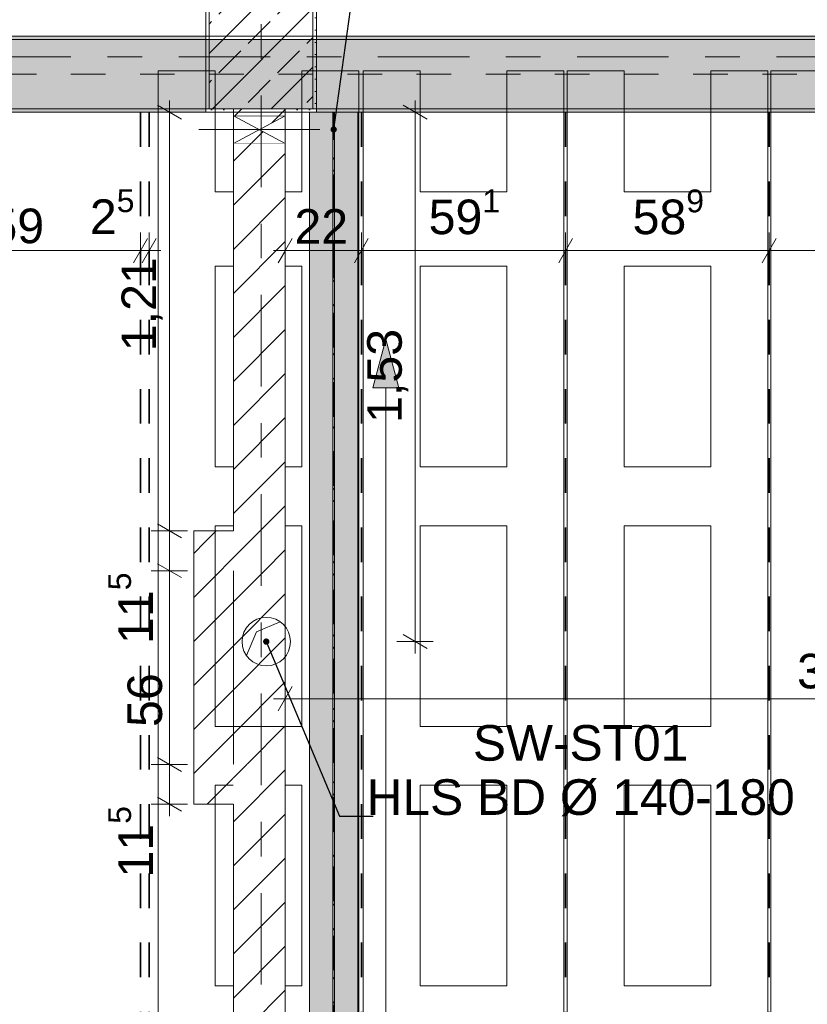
# Model space of a CAD drawing. Header units: metres. Extents: x -3.6 to 84.5, y -11 to 16.8.
# Tile 149 of 225: x 39.4 to 41.7, y 2.6 to 5.5. Entities that reach past the tile are written whole.
import ezdxf

# ---------------------------------------------------------------- set-up
doc = ezdxf.new("R2010")
doc.units = ezdxf.units.M
doc.header["$MEASUREMENT"] = 0
for name, pattern in [('Achse', [0.2, 0.1, -0.05, 0, -0.05]), ('Strichlinie doppelt', [0.546806, 0.264583, -0.105833, 0.070556, -0.105833]), ('Wipeout_Contour', [1, 0, -1])]:
    doc.linetypes.add(name, pattern=pattern)
for name, color, linetype in [('155 - Bemaßung_ Beschriftung.Ausbau - Deckenelemente', 7, 'Continuous'), ('305 - Elemente.Linie_ Schraffur - Deckenspiegel', 7, 'Continuous'), ('451 - Universal.Achsen Raster', 7, 'Continuous'), ('605 - Struktur.Wand Innen', 7, 'Continuous'), ('607 - Struktur.Stütze', 7, 'Continuous'), ('608 - Struktur.Träger', 7, 'Continuous'), ('612 - Struktur.Stahlbau', 7, 'Continuous'), ('Abbruch_155 - Bemaßung_ Beschriftung.Ausbau - Deckenelemente', 7, 'Continuous'), ('Abbruch_605 - Struktur.Wand Innen', 7, 'Continuous'), ('Neubau_155 - Bemaßung_ Beschriftung.Ausbau - Deckenelemente', 7, 'Continuous'), ('Neubau_401 - Zone.Raum_ Raumbegrenzung_ Whg.', 7, 'Continuous'), ('Neubau_605 - Struktur.Wand Innen', 7, 'Continuous'), ('Neubau_612 - Struktur.Stahlbau', 7, 'Continuous')]:
    doc.layers.add(name, color=color, linetype=linetype)
doc.styles.add('ERSTELLTER_STIL_2', font='txt')
doc.linetypes.add('Abbruch 1', pattern='A,0,[1,2022.0244.A_L5A-PL04.08_iB_Deckenelemente 1.OG1.Shx,S=0.001984,R=0,X=0,Y=0],-0.25,0', length=0.25)
doc.dimstyles.new('ERSTELLTER_STIL__1', dxfattribs={"dimtxt": 0.1, "dimasz": 0.0532, "dimexe": 0.18, "dimexo": 0.0625, "dimgap": 0, "dimtad": 1, "dimtih": 1, "dimtoh": 1, "dimzin": 0, "dimdsep": 46, "dimtxsty": 'ERSTELLTER_STIL_2', "dimblk": 'ARROWHEAD_2', "dimblk1": 'ARROWHEAD_2', "dimblk2": 'ARROWHEAD_2', "dimcen": 0.09, "dimse1": 1, "dimse2": 1, "dimclrd": 7, "dimclre": 7, "dimclrt": 7, "dimazin": 0, "dimtfac": 1, "dimtdec": 4, "dimtmove": 0, "dimatfit": 3, "dimfxl": 1, "dimtolj": 1, "dimtzin": 0, "dimarcsym": 0})
doc.dimstyles.new('ERSTELLTER_STIL__2', dxfattribs={"dimtxt": 0.1, "dimasz": 0.0532, "dimexe": 0.18, "dimexo": 0.0625, "dimgap": 0, "dimtad": 1, "dimtih": 1, "dimtoh": 1, "dimzin": 0, "dimdsep": 46, "dimtxsty": 'ERSTELLTER_STIL_2', "dimblk": 'ARROWHEAD_2', "dimblk1": 'ARROWHEAD_2', "dimblk2": 'ARROWHEAD_2', "dimcen": 0.09, "dimse1": 1, "dimse2": 1, "dimclrd": 7, "dimclre": 7, "dimclrt": 7, "dimazin": 0, "dimtfac": 1, "dimtdec": 4, "dimtmove": 2, "dimatfit": 3, "dimfxl": 1, "dimtolj": 1, "dimtzin": 0, "dimarcsym": 0})
doc.dimstyles.new('ERSTELLTER_STIL__4', dxfattribs={"dimtxt": 0.1, "dimasz": 0.0532, "dimexe": 0.18, "dimexo": 0.0625, "dimgap": 0, "dimtad": 1, "dimzin": 0, "dimdsep": 46, "dimtxsty": 'ERSTELLTER_STIL_2', "dimblk": 'ARROWHEAD_2', "dimblk1": 'ARROWHEAD_2', "dimblk2": 'ARROWHEAD_2', "dimcen": 0.09, "dimse1": 1, "dimse2": 1, "dimclrd": 256, "dimclre": 256, "dimclrt": 256, "dimazin": 0, "dimtfac": 1, "dimtdec": 4, "dimtmove": 0, "dimatfit": 3, "dimfxl": 1, "dimtolj": 1, "dimtzin": 0, "dimarcsym": 0})
doc.dimstyles.new('ERSTELLTER_STIL__5', dxfattribs={"dimtxt": 0.1, "dimasz": 0.0532, "dimexe": 0.18, "dimexo": 0.0625, "dimgap": 0, "dimtad": 1, "dimtih": 1, "dimtoh": 1, "dimzin": 0, "dimdsep": 46, "dimtxsty": 'ERSTELLTER_STIL_2', "dimblk": 'ARROWHEAD_2', "dimblk1": 'ARROWHEAD_2', "dimblk2": 'ARROWHEAD_2', "dimcen": 0.09, "dimse1": 1, "dimse2": 1, "dimclrd": 256, "dimclre": 256, "dimclrt": 256, "dimazin": 0, "dimtfac": 1, "dimtdec": 4, "dimtmove": 2, "dimatfit": 3, "dimfxl": 1, "dimtolj": 1, "dimtzin": 0, "dimarcsym": 0})
doc.dimstyles.new('ERSTELLTER_STIL__6', dxfattribs={"dimtxt": 0.1, "dimasz": 0.0532, "dimexe": 0.18, "dimexo": 0.0625, "dimgap": 0, "dimtad": 1, "dimzin": 0, "dimdsep": 46, "dimtxsty": 'ERSTELLTER_STIL_2', "dimblk": 'ARROWHEAD_2', "dimblk1": 'ARROWHEAD_2', "dimblk2": 'ARROWHEAD_2', "dimcen": 0.09, "dimse1": 1, "dimse2": 1, "dimclrd": 256, "dimclre": 256, "dimclrt": 256, "dimazin": 0, "dimtfac": 1, "dimtdec": 4, "dimtmove": 2, "dimatfit": 3, "dimfxl": 1, "dimtolj": 1, "dimtzin": 0, "dimarcsym": 0})
doc.dimstyles.new('ERSTELLTER_STIL__7', dxfattribs={"dimtxt": 0.18, "dimasz": 0.03648, "dimexe": 0.18, "dimexo": 0.0625, "dimgap": 0, "dimtad": 0, "dimtih": 1, "dimtoh": 1, "dimdec": 4, "dimzin": 0, "dimdsep": 46, "dimcen": 0.09, "dimadec": 0, "dimazin": 0, "dimtfac": 1, "dimtdec": 4, "dimtmove": 0, "dimatfit": 3, "dimldrblk": 'ARROWHEAD_11', "dimfxl": 1, "dimtolj": 1, "dimtzin": 0, "dimarcsym": 0})
pattern_1 = [(45, (0, 0), (-0.08485281, 0.08485281), []), (45, (-0.04243, 0.04243), (-0.08485281, 0.08485281), [0.09, -0.03])]
pattern_2 = [(45, (0, 0), (-0.01767767, 0.01767767), [0, -0.025])]
pattern_3 = [(45, (0, 0), (-0.0636396, 0.0636396), [])]

# ---------------------------------------------------------------- blocks, each defined once
blk = doc.blocks.new('*D285')
at = {"layer": '155 - Bemaßung_ Beschriftung.Ausbau - Deckenelemente', "color": 7, "linetype": 'Continuous', "lineweight": 5}
for p, q in [((39.191, 4.7375), (39.191, 4.8425)), ((39.781, 4.7375), (39.781, 4.8425)), ((39.2112, 4.825), (39.1708, 4.755)), ((39.7608, 4.755), (39.8012, 4.825)), ((39.191, 4.79), (39.781, 4.79))]:
    blk.add_line(p, q, dxfattribs=at)
at = {"layer": '155 - Bemaßung_ Beschriftung.Ausbau - Deckenelemente', "color": 7, "lineweight": 5, "char_height": 0.1, "attachment_point": 7, "style": 'ERSTELLTER_STIL_2'}
for s, insert in [('\\A1;{\\pql;\\fArial|b0|i0|c0|p38;2\\fArial|b0|i0|c0|p38;\\A1{\\H.66x;\\S5^  ;}}', (39.6348, 4.8089)), ('\\A1;{\\pql;\\fArial|b0|i0|c0|p38;59}', (39.3471, 4.81))]:
    blk.add_mtext(s, dxfattribs=dict(at, insert=insert))
blk = doc.blocks.new('ARROWHEAD_2')
at = {"color": 0, "linetype": 'Continuous', "lineweight": 0}
for p, q in [((-0.378, -0.655), (0.378, 0.655)), ((0, 0), (-1, 0))]:
    blk.add_line(p, q, dxfattribs=at)
blk = doc.blocks.new('*D286')
at = {"layer": '155 - Bemaßung_ Beschriftung.Ausbau - Deckenelemente', "color": 7, "linetype": 'Continuous', "lineweight": 5}
for p, q in [((39.781, 4.7375), (39.781, 4.8425)), ((39.806, 4.7375), (39.806, 4.8425)), ((39.7608, 4.755), (39.8012, 4.825)), ((39.8262, 4.825), (39.7858, 4.755)), ((39.781, 4.79), (39.806, 4.79)), ((39.806, 4.79), (39.8402, 4.79))]:
    blk.add_line(p, q, dxfattribs=at)
blk = doc.blocks.new('*D324')
at = {"layer": '155 - Bemaßung_ Beschriftung.Ausbau - Deckenelemente', "color": 160, "linetype": 'Continuous', "lineweight": 5, "true_color": 0x3232ff}
for p, q in [((40.2202, 3.53), (40.1798, 3.46)), ((40.2, 3.4425), (40.2, 3.5475)), ((43.7652, 3.53), (43.7248, 3.46)), ((43.745, 3.4425), (43.745, 3.5475)), ((40.1658, 3.495), (40.2, 3.495)), ((40.2, 3.495), (43.745, 3.495))]:
    blk.add_line(p, q, dxfattribs=at)
at = {"layer": '155 - Bemaßung_ Beschriftung.Ausbau - Deckenelemente', "color": 160, "lineweight": 5, "true_color": 0x3232ff, "insert": (41.6805, 3.4956), "char_height": 0.1, "attachment_point": 7, "style": 'ERSTELLTER_STIL_2'}
blk.add_mtext('\\A1;{\\pql;\\fArial|b0|i0|c0|p38;3,54\\fArial|b0|i0|c0|p38;\\A1{\\H.66x;\\S5^  ;}}', dxfattribs=at)
blk = doc.blocks.new('*D328')
at = {"layer": '155 - Bemaßung_ Beschriftung.Ausbau - Deckenelemente', "color": 160, "linetype": 'Continuous', "lineweight": 5, "true_color": 0x3232ff}
for p, q in [((43.5942, 5.1698), (43.5242, 5.2102)), ((43.5592, 5.19), (43.5592, 5.2242)), ((43.6117, 5.19), (43.5067, 5.19)), ((43.5592, 3.89), (43.5592, 5.19)), ((43.5242, 3.9102), (43.5942, 3.8698)), ((43.6117, 3.89), (43.5067, 3.89))]:
    blk.add_line(p, q, dxfattribs=at)
at = {"layer": '155 - Bemaßung_ Beschriftung.Ausbau - Deckenelemente', "color": 160, "lineweight": 5, "true_color": 0x3232ff, "insert": (43.5392, 4.407), "char_height": 0.1, "attachment_point": 7, "rotation": 90, "style": 'ERSTELLTER_STIL_2'}
blk.add_mtext('\\A1;{\\pql;\\fArial|b0|i0|c0|p38;1,30}', dxfattribs=at)
blk = doc.blocks.new('*D329')
at = {"layer": '155 - Bemaßung_ Beschriftung.Ausbau - Deckenelemente', "color": 160, "linetype": 'Continuous', "lineweight": 5, "true_color": 0x3232ff}
for p, q in [((45.148, 5.1698), (45.078, 5.2102)), ((45.113, 5.19), (45.113, 5.2242)), ((45.1655, 5.19), (45.0605, 5.19)), ((45.113, 3.8075), (45.113, 5.19)), ((45.078, 3.8277), (45.148, 3.7873)), ((45.1655, 3.8075), (45.0605, 3.8075)), ((45.113, 3.7733), (45.113, 3.8075))]:
    blk.add_line(p, q, dxfattribs=at)
at = {"layer": '155 - Bemaßung_ Beschriftung.Ausbau - Deckenelemente', "color": 160, "lineweight": 5, "true_color": 0x3232ff, "insert": (45.1124, 4.3156), "char_height": 0.1, "attachment_point": 7, "rotation": 90, "style": 'ERSTELLTER_STIL_2'}
blk.add_mtext('\\A1;{\\pql;\\fArial|b0|i0|c0|p38;1,38\\fArial|b0|i0|c0|p38;\\A1{\\H.66x;\\S25^  ;}}', dxfattribs=at)
blk = doc.blocks.new('*D330')
at = {"layer": '155 - Bemaßung_ Beschriftung.Ausbau - Deckenelemente', "color": 160, "linetype": 'Continuous', "lineweight": 5, "true_color": 0x3232ff}
for p, q in [((40.2202, 0.97), (40.1798, 0.9)), ((40.2, 0.8825), (40.2, 0.9875)), ((43.7248, 0.9), (43.7652, 0.97)), ((43.745, 0.8825), (43.745, 0.9875)), ((40.1658, 0.935), (40.2, 0.935)), ((40.2, 0.935), (43.745, 0.935)), ((43.745, 0.935), (43.7792, 0.935))]:
    blk.add_line(p, q, dxfattribs=at)
at = {"layer": '155 - Bemaßung_ Beschriftung.Ausbau - Deckenelemente', "color": 160, "lineweight": 5, "true_color": 0x3232ff, "insert": (41.6805, 0.9356), "char_height": 0.1, "attachment_point": 7, "style": 'ERSTELLTER_STIL_2'}
blk.add_mtext('\\A1;{\\pql;\\fArial|b0|i0|c0|p38;3,54\\fArial|b0|i0|c0|p38;\\A1{\\H.66x;\\S5^  ;}}', dxfattribs=at)
blk = doc.blocks.new('*D337')
at = {"layer": '155 - Bemaßung_ Beschriftung.Ausbau - Deckenelemente', "color": 160, "linetype": 'Continuous', "lineweight": 5, "true_color": 0x3232ff}
for p, q in [((39.9175, 3.305), (39.8125, 3.305)), ((39.83, 3.3252), (39.9, 3.2848)), ((39.865, 3.19), (39.865, 3.305)), ((39.9175, 3.19), (39.8125, 3.19)), ((39.83, 3.2102), (39.9, 3.1698)), ((39.865, 3.1558), (39.865, 3.19))]:
    blk.add_line(p, q, dxfattribs=at)
at = {"layer": '155 - Bemaßung_ Beschriftung.Ausbau - Deckenelemente', "color": 160, "lineweight": 5, "true_color": 0x3232ff, "insert": (39.8461, 2.978), "char_height": 0.1, "attachment_point": 7, "rotation": 90, "style": 'ERSTELLTER_STIL_2'}
blk.add_mtext('\\A1;{\\pql;\\fArial|b0|i0|c0|p38;11\\fArial|b0|i0|c0|p38;\\A1{\\H.66x;\\S5^  ;}}', dxfattribs=at)
blk = doc.blocks.new('*D338')
at = {"layer": '155 - Bemaßung_ Beschriftung.Ausbau - Deckenelemente', "color": 160, "linetype": 'Continuous', "lineweight": 5, "true_color": 0x3232ff}
for p, q in [((39.83, 3.8852), (39.9, 3.8448)), ((39.9175, 3.865), (39.8125, 3.865)), ((39.865, 3.305), (39.865, 3.865)), ((39.9175, 3.305), (39.8125, 3.305)), ((39.83, 3.3252), (39.9, 3.2848))]:
    blk.add_line(p, q, dxfattribs=at)
at = {"layer": '155 - Bemaßung_ Beschriftung.Ausbau - Deckenelemente', "color": 160, "lineweight": 5, "true_color": 0x3232ff, "char_height": 0.1, "attachment_point": 7, "rotation": 90, "style": 'ERSTELLTER_STIL_2'}
for s, insert in [('\\A1;{\\pql;\\fArial|b0|i0|c0|p38;11\\fArial|b0|i0|c0|p38;\\A1{\\H.66x;\\S5^  ;}}', (39.8461, 3.653)), ('\\A1;{\\pql;\\fArial|b0|i0|c0|p38;56}', (39.845, 3.4132))]:
    blk.add_mtext(s, dxfattribs=dict(at, insert=insert))
blk = doc.blocks.new('*D339')
at = {"layer": '155 - Bemaßung_ Beschriftung.Ausbau - Deckenelemente', "color": 160, "linetype": 'Continuous', "lineweight": 5, "true_color": 0x3232ff}
for p, q in [((39.83, 4.0002), (39.9, 3.9598)), ((39.9175, 3.98), (39.8125, 3.98)), ((39.865, 3.865), (39.865, 3.98)), ((39.83, 3.8852), (39.9, 3.8448)), ((39.9175, 3.865), (39.8125, 3.865))]:
    blk.add_line(p, q, dxfattribs=at)
blk = doc.blocks.new('*D340')
at = {"layer": '155 - Bemaßung_ Beschriftung.Ausbau - Deckenelemente', "color": 160, "linetype": 'Continuous', "lineweight": 5, "true_color": 0x3232ff}
for p, q in [((39.9, 5.1698), (39.83, 5.2102)), ((39.865, 5.19), (39.865, 5.2242)), ((39.9175, 5.19), (39.8125, 5.19)), ((39.865, 3.98), (39.865, 5.19)), ((39.83, 4.0002), (39.9, 3.9598)), ((39.9175, 3.98), (39.8125, 3.98))]:
    blk.add_line(p, q, dxfattribs=at)
at = {"layer": '155 - Bemaßung_ Beschriftung.Ausbau - Deckenelemente', "color": 160, "lineweight": 5, "true_color": 0x3232ff, "insert": (39.845, 4.4992), "char_height": 0.1, "attachment_point": 7, "rotation": 90, "style": 'ERSTELLTER_STIL_2'}
blk.add_mtext('\\A1;{\\pql;\\fArial|b0|i0|c0|p38;1,21}', dxfattribs=at)
blk = doc.blocks.new('ARROWHEAD_11')
at = {"color": 0, "linetype": 'Continuous', "lineweight": 0}
blk.add_line((0, 0), (-1, 0), dxfattribs=at)
at = {"color": 0, "linetype": 'Continuous', "lineweight": 0, "const_width": 0.25, "flags": 128}
blk.add_lwpolyline([(-0.125, 0, 1), (0.125, 0, 1)], format="xyb", close=True, dxfattribs=at)
blk = doc.blocks.new('*D351')
at = {"layer": '155 - Bemaßung_ Beschriftung.Ausbau - Deckenelemente', "color": 7, "linetype": 'Continuous', "lineweight": 5}
for p, q in [((40.2, 4.7375), (40.2, 4.8425)), ((40.42, 4.7375), (40.42, 4.8425)), ((40.2202, 4.825), (40.1798, 4.755)), ((40.4402, 4.825), (40.3998, 4.755)), ((40.1658, 4.79), (40.2, 4.79)), ((40.2, 4.79), (40.42, 4.79))]:
    blk.add_line(p, q, dxfattribs=at)
at = {"layer": '155 - Bemaßung_ Beschriftung.Ausbau - Deckenelemente', "color": 7, "lineweight": 5, "insert": (40.2264, 4.81), "char_height": 0.1, "attachment_point": 7, "style": 'ERSTELLTER_STIL_2'}
blk.add_mtext('\\A1;{\\pql;\\fArial|b0|i0|c0|p38;22}', dxfattribs=at)
blk = doc.blocks.new('*D352')
at = {"layer": '155 - Bemaßung_ Beschriftung.Ausbau - Deckenelemente', "color": 7, "linetype": 'Continuous', "lineweight": 5}
for p, q in [((40.42, 4.7375), (40.42, 4.8425)), ((41.011, 4.7375), (41.011, 4.8425)), ((40.4402, 4.825), (40.3998, 4.755)), ((41.0312, 4.825), (40.9908, 4.755)), ((40.42, 4.79), (41.011, 4.79))]:
    blk.add_line(p, q, dxfattribs=at)
at = {"layer": '155 - Bemaßung_ Beschriftung.Ausbau - Deckenelemente', "color": 7, "lineweight": 5, "insert": (40.6146, 4.8083), "char_height": 0.1, "attachment_point": 7, "style": 'ERSTELLTER_STIL_2'}
blk.add_mtext('\\A1;{\\pql;\\fArial|b0|i0|c0|p38;59\\fArial|b0|i0|c0|p38;\\A1{\\H.66x;\\S1^  ;}}', dxfattribs=at)
blk = doc.blocks.new('*D353')
at = {"layer": '155 - Bemaßung_ Beschriftung.Ausbau - Deckenelemente', "color": 7, "linetype": 'Continuous', "lineweight": 5}
for p, q in [((41.011, 4.7375), (41.011, 4.8425)), ((41.6, 4.7375), (41.6, 4.8425)), ((41.0312, 4.825), (40.9908, 4.755)), ((41.6202, 4.825), (41.5798, 4.755)), ((41.011, 4.79), (41.6, 4.79))]:
    blk.add_line(p, q, dxfattribs=at)
at = {"layer": '155 - Bemaßung_ Beschriftung.Ausbau - Deckenelemente', "color": 7, "lineweight": 5, "insert": (41.2046, 4.8083), "char_height": 0.1, "attachment_point": 7, "style": 'ERSTELLTER_STIL_2'}
blk.add_mtext('\\A1;{\\pql;\\fArial|b0|i0|c0|p38;58\\fArial|b0|i0|c0|p38;\\A1{\\H.66x;\\S9^  ;}}', dxfattribs=at)
blk = doc.blocks.new('*D354')
at = {"layer": '155 - Bemaßung_ Beschriftung.Ausbau - Deckenelemente', "color": 7, "linetype": 'Continuous', "lineweight": 5}
for p, q in [((41.6, 4.7375), (41.6, 4.8425)), ((42.189, 4.7375), (42.189, 4.8425)), ((41.6202, 4.825), (41.5798, 4.755)), ((42.2092, 4.825), (42.1688, 4.755)), ((41.6, 4.79), (42.189, 4.79))]:
    blk.add_line(p, q, dxfattribs=at)
at = {"layer": '155 - Bemaßung_ Beschriftung.Ausbau - Deckenelemente', "color": 7, "lineweight": 5, "insert": (41.7936, 4.8083), "char_height": 0.1, "attachment_point": 7, "style": 'ERSTELLTER_STIL_2'}
blk.add_mtext('\\A1;{\\pql;\\fArial|b0|i0|c0|p38;58\\fArial|b0|i0|c0|p38;\\A1{\\H.66x;\\S9^  ;}}', dxfattribs=at)
blk = doc.blocks.new('*D365')
at = {"layer": '155 - Bemaßung_ Beschriftung.Ausbau - Deckenelemente', "color": 160, "linetype": 'Continuous', "lineweight": 5, "true_color": 0x3232ff}
for p, q in [((40.6105, 5.1698), (40.5405, 5.2102)), ((40.5755, 5.19), (40.5755, 5.2242)), ((40.628, 5.19), (40.523, 5.19)), ((40.5755, 3.66), (40.5755, 5.19)), ((40.5405, 3.6802), (40.6105, 3.6398)), ((40.628, 3.66), (40.523, 3.66)), ((40.5755, 3.6258), (40.5755, 3.66))]:
    blk.add_line(p, q, dxfattribs=at)
at = {"layer": '155 - Bemaßung_ Beschriftung.Ausbau - Deckenelemente', "color": 160, "lineweight": 5, "true_color": 0x3232ff, "insert": (40.5555, 4.292), "char_height": 0.1, "attachment_point": 7, "rotation": 90, "style": 'ERSTELLTER_STIL_2'}
blk.add_mtext('\\A1;{\\pql;\\fArial|b0|i0|c0|p38;1,53}', dxfattribs=at)

msp = doc.modelspace()

# ---------------------------------------------------------------- hatches: boundary and pattern name
at = {"layer": '607 - Struktur.Stütze', "linetype": 'Continuous', "lineweight": 0, "true_color": 0x000000}
h = msp.add_hatch(dxfattribs=at)
h.set_pattern_fill('Gips_0001', color=18, style=0, pattern_type=2)
h.set_pattern_definition(pattern_2)
h.paths.add_polyline_path([(39.97, 5.19), (40.05, 5.19), (40.05, 5.2), (39.98, 5.2), (39.98, 6), (40.065, 6), (40.065, 6.01), (39.97, 6.01)])
h = msp.add_hatch(dxfattribs=at)
h.set_pattern_fill('Gips_0001', color=18, style=0, pattern_type=2)
h.set_pattern_definition(pattern_2)
h.paths.add_polyline_path([(40.2, 5.2), (40.2, 5.19), (40.29, 5.19), (40.29, 6.01), (40.205, 6.01), (40.205, 6), (40.28, 6), (40.28, 5.2)])
h = msp.add_hatch(dxfattribs=at)
h.set_pattern_fill('Beton__Stahlbeton_0001', color=18, style=0, pattern_type=2)
h.set_pattern_definition(pattern_1)
h.paths.add_polyline_path([(39.98, 5.2), (40.28, 5.2), (40.28, 6), (39.98, 6)])
at = {"layer": '608 - Struktur.Träger', "linetype": 'Continuous', "lineweight": 0, "true_color": 0x000000}
h = msp.add_hatch(dxfattribs=at)
h.set_pattern_fill('Gips_0001', color=18, style=0, pattern_type=2)
h.set_pattern_definition(pattern_2)
h.paths.add_polyline_path([(36.6, 5.41), (36.6, 5.4), (39.97, 5.4), (39.97, 5.41)])
h = msp.add_hatch(dxfattribs=at)
h.set_pattern_fill('Gips_0001', color=18, style=0, pattern_type=2)
h.set_pattern_definition(pattern_2)
h.paths.add_polyline_path([(40.29, 5.41), (40.29, 5.4), (47.17, 5.4), (47.17, 5.41)])
h = msp.add_hatch(dxfattribs=at)
h.set_pattern_fill('Gips_0001', color=18, style=0, pattern_type=2)
h.set_pattern_definition(pattern_2)
h.paths.add_polyline_path([(36.6, 5.2), (36.6, 5.19), (39.97, 5.19), (39.97, 5.2)])
h = msp.add_hatch(dxfattribs=at)
h.set_pattern_fill('Gips_0001', color=18, style=0, pattern_type=2)
h.set_pattern_definition(pattern_2)
h.paths.add_polyline_path([(40.29, 5.19), (40.3373, 5.19), (40.3373, 5.19), (40.3428, 5.19), (40.3428, 5.19), (42.1063, 5.19), (42.1063, 5.19), (42.1118, 5.19), (42.1118, 5.19), (44.5022, 5.19), (44.5022, 5.19), (44.5078, 5.19), (44.5078, 5.19), (47.16, 5.19), (47.16, 5.2), (40.29, 5.2)])
at = {"layer": '612 - Struktur.Stahlbau', "linetype": 'Continuous', "lineweight": 0, "true_color": 0x30307f}
msp.add_hatch(color=177, dxfattribs=at).paths.add_polyline_path([(40.27, 5.19), (40.41, 5.19), (40.41, 0.71), (40.27, 0.71)])
at = {"layer": 'Abbruch_605 - Struktur.Wand Innen', "linetype": 'Continuous', "lineweight": 0, "true_color": 0x000000}
h = msp.add_hatch(dxfattribs=at)
h.set_pattern_fill('MW_Ziegel_0001', color=18, style=0, pattern_type=2)
h.set_pattern_definition(pattern_3)
h.paths.add_polyline_path([(40.05, 5.18), (40.125, 5.14), (40.2, 5.18)])
h = msp.add_hatch(dxfattribs=at)
h.set_pattern_fill('MW_Ziegel_0001', color=18, style=0, pattern_type=2)
h.set_pattern_definition(pattern_3)
h.paths.add_polyline_path([(40.05, 5.1), (40.2, 5.1), (40.125, 5.14)])
h = msp.add_hatch(dxfattribs=at)
h.set_pattern_fill('MW_Ziegel_0001', color=18, style=0, pattern_type=2)
h.set_pattern_definition(pattern_3)
h.paths.add_polyline_path([(40.2, 3.865), (40.05, 3.865), (40.05, 3.305), (40.2, 3.305)])
at = {"layer": 'Neubau_401 - Zone.Raum_ Raumbegrenzung_ Whg.', "linetype": 'Continuous', "lineweight": 13}
msp.add_hatch(color=1, dxfattribs=at).paths.add_polyline_path([(40.491, 4.5338), (40.4535, 4.3938), (40.5285, 4.3938)])
at = {"layer": 'Neubau_605 - Struktur.Wand Innen', "linetype": 'Continuous', "lineweight": 0, "true_color": 0x000000}
h = msp.add_hatch(dxfattribs=at)
h.set_pattern_fill('MW_Ziegel_0001', color=18, style=0, pattern_type=2)
h.set_pattern_definition(pattern_3)
h.paths.add_polyline_path([(40.05, 3.305), (39.935, 3.305), (39.935, 3.19)])
h = msp.add_hatch(dxfattribs=at)
h.set_pattern_fill('MW_Ziegel_0001', color=18, style=0, pattern_type=2)
h.set_pattern_definition(pattern_3)
h.paths.add_polyline_path([(40.05, 3.305), (39.935, 3.19), (40.05, 3.19)])
at = {"layer": 'Neubau_612 - Struktur.Stahlbau', "linetype": 'Continuous', "lineweight": 0, "true_color": 0x000000}
h = msp.add_hatch(dxfattribs=at)
h.set_pattern_fill('Metall__Stahl_0001', color=18, style=0, pattern_type=2)
h.set_pattern_definition([(135, (0, 0), (0.05303301, 0.05303301), []), (135, (-0.01768, -0.01768), (0.05303301, 0.05303301), [])])
h.paths.add_polyline_path([(40.3428, 0.71), (40.3428, 5.19), (40.3373, 5.19), (40.3373, 0.71)])

# ---------------------------------------------------------------- linework, layer by layer
at = {"layer": '155 - Bemaßung_ Beschriftung.Ausbau - Deckenelemente', "color": 7, "linetype": 'Achse', "lineweight": 35}
for p, q in [((39.781, 5.19), (39.781, 0.71)), ((39.806, 5.19), (39.806, 0.71)), ((40.42, 5.19), (40.42, 0.71)), ((41.011, 5.19), (41.011, 0.71)), ((41.6, 5.19), (41.6, 0.71))]:
    msp.add_line(p, q, dxfattribs=at)
at = {"layer": '305 - Elemente.Linie_ Schraffur - Deckenspiegel', "color": 7, "linetype": 'Continuous', "lineweight": 9}
for p, q in [((39.8325, 5.31), (39.9975, 5.31)), ((39.8325, 5.31), (39.8325, 0.645)), ((39.9975, 5.31), (39.9975, 4.96)), ((40.2475, 5.31), (40.4125, 5.31)), ((40.2475, 5.31), (40.2475, 4.96)), ((40.4125, 5.31), (40.4125, 0.645)), ((40.4255, 5.31), (40.5905, 5.31)), ((40.4255, 5.31), (40.4255, 0.645)), ((40.5905, 5.31), (40.5905, 4.96)), ((40.8405, 5.31), (41.0055, 5.31)), ((40.8405, 5.31), (40.8405, 4.96)), ((41.0055, 5.31), (41.0055, 0.645)), ((41.0155, 5.31), (41.1805, 5.31)), ((41.0155, 5.31), (41.0155, 0.645)), ((41.1805, 5.31), (41.1805, 4.96)), ((41.4305, 5.31), (41.5955, 5.31)), ((41.4305, 5.31), (41.4305, 4.96)), ((41.5955, 5.31), (41.5955, 0.645)), ((41.6045, 5.31), (41.7695, 5.31)), ((41.6045, 5.31), (41.6045, 0.645)), ((39.9975, 4.96), (40.2475, 4.96)), ((40.5905, 4.96), (40.8405, 4.96)), ((41.1805, 4.96), (41.4305, 4.96)), ((39.9975, 4.745), (40.2475, 4.745)), ((39.9975, 4.745), (39.9975, 4.165)), ((40.2475, 4.165), (40.2475, 4.745)), ((40.5905, 4.745), (40.8405, 4.745)), ((40.5905, 4.745), (40.5905, 4.165)), ((40.8405, 4.165), (40.8405, 4.745)), ((41.1805, 4.745), (41.4305, 4.745)), ((41.1805, 4.745), (41.1805, 4.165)), ((41.4305, 4.165), (41.4305, 4.745)), ((39.9975, 4.165), (40.2475, 4.165)), ((40.5905, 4.165), (40.8405, 4.165)), ((41.1805, 4.165), (41.4305, 4.165)), ((39.9975, 3.995), (40.2475, 3.995)), ((39.9975, 3.995), (39.9975, 3.415)), ((40.2475, 3.415), (40.2475, 3.995)), ((40.5905, 3.995), (40.8405, 3.995)), ((40.5905, 3.995), (40.5905, 3.415)), ((40.8405, 3.415), (40.8405, 3.995)), ((41.1805, 3.995), (41.4305, 3.995)), ((41.1805, 3.995), (41.1805, 3.415)), ((41.4305, 3.415), (41.4305, 3.995)), ((39.9975, 3.415), (40.2475, 3.415)), ((40.5905, 3.415), (40.8405, 3.415)), ((41.1805, 3.415), (41.4305, 3.415)), ((39.9975, 3.245), (40.2475, 3.245)), ((39.9975, 3.245), (39.9975, 2.665)), ((40.2475, 2.665), (40.2475, 3.245)), ((40.5905, 3.245), (40.8405, 3.245)), ((40.5905, 3.245), (40.5905, 2.665)), ((40.8405, 2.665), (40.8405, 3.245)), ((41.1805, 3.245), (41.4305, 3.245)), ((41.1805, 3.245), (41.1805, 2.665)), ((41.4305, 2.665), (41.4305, 3.245)), ((39.9975, 2.665), (40.2475, 2.665)), ((40.5905, 2.665), (40.8405, 2.665)), ((41.1805, 2.665), (41.4305, 2.665))]:
    msp.add_line(p, q, dxfattribs=at)
at = {"layer": '451 - Universal.Achsen Raster', "color": 160, "linetype": 'Strichlinie doppelt', "lineweight": 9, "true_color": 0x3232ff}
msp.add_line((64.935, 5.35), (-3.175, 5.35), dxfattribs=at)
at = {"layer": '607 - Struktur.Stütze', "color": 7, "linetype": 'Continuous', "lineweight": 5, "flags": 128}
for points in [[(40.065, 6.01), (39.97, 6.01), (39.97, 5.19), (40.05, 5.19)], [(40.2, 5.19), (40.29, 5.19), (40.29, 6.01), (40.205, 6.01)]]:
    msp.add_lwpolyline(points, dxfattribs=at)
at = {"layer": '607 - Struktur.Stütze', "color": 7, "linetype": 'Continuous', "lineweight": 13, "flags": 128}
msp.add_lwpolyline([(39.98, 5.2), (40.28, 5.2), (40.28, 6), (39.98, 6)], close=True, dxfattribs=at)
at = {"layer": '608 - Struktur.Träger', "color": 7, "linetype": 'Continuous', "lineweight": 13}
for p, q in [((0.38, 5.41), (61.88, 5.41)), ((39.97, 5.4), (36.6, 5.4)), ((40.29, 5.4), (39.97, 5.4)), ((47.17, 5.4), (40.29, 5.4))]:
    msp.add_line(p, q, dxfattribs=at)
at = {"layer": '608 - Struktur.Träger', "color": 7, "linetype": 'Continuous', "lineweight": 5}
for p, q in [((39.97, 5.41), (36.6, 5.41)), ((39.97, 5.41), (39.97, 5.4)), ((40.29, 5.41), (40.29, 5.4)), ((47.17, 5.41), (40.29, 5.41)), ((39.97, 5.19), (36.6, 5.19)), ((39.97, 5.2), (39.97, 5.19)), ((40.29, 5.2), (40.29, 5.19)), ((40.3373, 5.19), (40.29, 5.19)), ((42.1063, 5.19), (40.3428, 5.19))]:
    msp.add_line(p, q, dxfattribs=at)
at = {"layer": '608 - Struktur.Träger', "color": 7, "linetype": 'Achse', "lineweight": 9}
msp.add_line((0.38, 5.3), (61.88, 5.3), dxfattribs=at)
at = {"layer": 'Abbruch_155 - Bemaßung_ Beschriftung.Ausbau - Deckenelemente', "color": 7, "linetype": 'Abbruch 1', "lineweight": 18}
for start, end in [(90, 180), (0, 90), (180, 270), (270, 0)]:
    msp.add_arc((40.145, 3.66), 0.07, start, end, dxfattribs=at)
at = {"layer": 'Abbruch_605 - Struktur.Wand Innen', "color": 7, "linetype": 'Abbruch 1', "lineweight": 18}
for p, q in [((40.2, 5.18), (40.05, 5.18)), ((40.05, 5.1), (40.2, 5.1))]:
    msp.add_line(p, q, dxfattribs=at)
at = {"layer": 'Abbruch_605 - Struktur.Wand Innen', "color": 160, "linetype": 'Abbruch 1', "lineweight": 5, "true_color": 0x3232ff}
msp.add_line((39.95, 5.14), (40.3, 5.14), dxfattribs=at)
msp.add_line((39.95, 5.14), (40.3, 5.14), dxfattribs=at)
at = {"layer": 'Abbruch_605 - Struktur.Wand Innen', "color": 7, "linetype": 'Abbruch 1', "lineweight": 18, "flags": 128}
for points in [[(40.05, 5.18), (40.05, 5.1)], [(40.2, 5.1), (40.2, 5.18)], [(40.05, 3.865), (40.05, 3.305)], [(40.2, 3.305), (40.2, 3.865)]]:
    msp.add_lwpolyline(points, dxfattribs=at)
at = {"layer": 'Neubau_155 - Bemaßung_ Beschriftung.Ausbau - Deckenelemente', "color": 1, "linetype": 'Continuous', "lineweight": 5}
for p, q in [((40.117, 3.688), (40.1852, 3.7173)), ((40.0877, 3.6197), (40.117, 3.688))]:
    msp.add_line(p, q, dxfattribs=at)
at = {"layer": 'Neubau_401 - Zone.Raum_ Raumbegrenzung_ Whg.', "color": 1, "linetype": 'Continuous', "lineweight": 9}
for p, q in [((40.491, 4.5338), (40.4535, 4.3938)), ((40.491, 4.5338), (40.5285, 4.3938)), ((40.5285, 4.3938), (40.4535, 4.3938)), ((40.491, -1.3085), (40.491, 4.3938))]:
    msp.add_line(p, q, dxfattribs=at)
at = {"layer": 'Neubau_605 - Struktur.Wand Innen', "color": 1, "linetype": 'Continuous', "lineweight": 9}
for p, q in [((40.05, 5.1), (40.2, 5.18)), ((40.05, 5.18), (40.2, 5.1))]:
    msp.add_line(p, q, dxfattribs=at)
at = {"layer": 'Neubau_605 - Struktur.Wand Innen', "color": 1, "linetype": 'Continuous', "lineweight": 18, "flags": 128}
for points in [[(39.935, 3.98), (39.935, 3.865)], [(39.935, 3.865), (39.935, 3.305)], [(39.935, 3.19), (39.935, 3.305)], [(39.935, 3.19), (40.05, 3.19)]]:
    msp.add_lwpolyline(points, dxfattribs=at)
at = {"layer": 'Neubau_612 - Struktur.Stahlbau', "color": 1, "linetype": 'Continuous', "lineweight": 13}
for p, q in [((40.27, 0.71), (40.27, 5.19)), ((40.41, 5.19), (40.27, 5.19)), ((40.41, 0.71), (40.41, 5.19))]:
    msp.add_line(p, q, dxfattribs=at)
at = {"layer": 'Neubau_612 - Struktur.Stahlbau', "color": 1, "linetype": 'Continuous', "lineweight": 9}
for p, q in [((40.3373, 5.19), (40.3373, 5.19)), ((40.3373, 5.19), (40.3373, 0.71)), ((40.3428, 5.19), (40.3373, 5.19)), ((40.3428, 5.19), (40.3428, 5.19)), ((40.3428, 5.19), (40.3428, 0.71))]:
    msp.add_line(p, q, dxfattribs=at)
at = {"layer": 'Neubau_612 - Struktur.Stahlbau', "color": 1, "linetype": 'Achse', "lineweight": 9}
msp.add_line((40.34, 0.71), (40.34, 5.19), dxfattribs=at)

# ---------------------------------------------------------------- texts
at = {"layer": '155 - Bemaßung_ Beschriftung.Ausbau - Deckenelemente', "color": 1, "linetype": 'Continuous', "lineweight": 9, "insert": (41.6736, 3.1553), "char_height": 0.102917, "attachment_point": 9, "line_spacing_factor": 0.913298, "style": 'ERSTELLTER_STIL_2'}
msp.add_mtext('\\A1;{\\pqc;\\fArial|b0|i0|c0|p38;SW-ST01\\P\\pqc;\\fArial|b0|i0|c0|p38;HLS BD Ø 1\\fArial|b0|i0|c0|p38;40-180}', dxfattribs=at)

# ---------------------------------------------------------------- dimensions: what is measured, and where the dimension line sits
at = {"layer": '155 - Bemaßung_ Beschriftung.Ausbau - Deckenelemente', "color": 7, "linetype": 'Continuous', "lineweight": 5}
for base, p1, p2, picture, middle in [((39.781, 4.79), (39.191, 5.19), (39.781, 5.19), '*D285', (39.4234, 4.86)), ((41.011, 4.79), (40.42, 5.19), (41.011, 5.19), '*D352', (40.8259, 4.86)), ((41.6, 4.79), (41.011, 5.19), (41.6, 5.19), '*D353', (41.4159, 4.86)), ((42.189, 4.79), (41.6, 5.19), (42.189, 5.19), '*D354', (42.0049, 4.86)), ((39.8059889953, 4.7899822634), (39.7809889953, 5.1899930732), (39.8059889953, 5.1899930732), '*D286', (39.807964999, 4.8599822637))]:
    dim = msp.add_linear_dim(base=base, p1=p1, p2=p2, dimstyle='ERSTELLTER_STIL__1', dxfattribs=at)
    dim.commit()
    dim.dimension.update_dxf_attribs({"geometry": picture, "text_midpoint": middle, "dimtype": 160})

# ---------------------------------------------------------------- leaders
at = {"layer": '155 - Bemaßung_ Beschriftung.Ausbau - Deckenelemente', "color": 1, "linetype": 'Continuous', "lineweight": 9, "annotation_type": 0, "has_hookline": 1, "hookline_direction": 0, "text_width": 1.096, "horizontal_direction": (0, 1, 0)}
msp.add_leader([(40.34, 5.14), (40.4699, 6.0686)], dimstyle='ERSTELLTER_STIL__7', dxfattribs=at)

# ---------------------------------------------------------------- next in the draw order: wipeouts: each hides what was drawn before it
at = {"color": 254, "linetype": 'Wipeout_Contour', "lineweight": 0, "ltscale": 161.848865}
msp.add_wipeout([(40.2, 5.2), (40.05, 5.2), (40.05, 5.18), (40.2, 5.18)], dxfattribs=at).dxf.layer = '605 - Struktur.Wand Innen'
at = {"color": 254, "linetype": 'Wipeout_Contour', "lineweight": 0, "ltscale": 161.525663}
msp.add_wipeout([(40.2, 5.1), (40.05, 5.1), (40.05, 3.865), (40.2, 3.865)], dxfattribs=at).dxf.layer = '605 - Struktur.Wand Innen'

# ---------------------------------------------------------------- next in the draw order: hatches: boundary and pattern name
at = {"layer": '605 - Struktur.Wand Innen', "linetype": 'Continuous', "lineweight": 0, "true_color": 0x000000}
h = msp.add_hatch(dxfattribs=at)
h.set_pattern_fill('MW_Ziegel_0001', color=18, style=0, pattern_type=2)
h.set_pattern_definition(pattern_3)
h.paths.add_polyline_path([(40.2, 5.2), (40.05, 5.2), (40.05, 5.18), (40.2, 5.18)])
h = msp.add_hatch(dxfattribs=at)
h.set_pattern_fill('MW_Ziegel_0001', color=18, style=0, pattern_type=2)
h.set_pattern_definition(pattern_3)
h.paths.add_polyline_path([(40.2, 5.1), (40.05, 5.1), (40.05, 3.865), (40.2, 3.865)])
at = {"layer": '608 - Struktur.Träger', "linetype": 'Continuous', "lineweight": 0, "true_color": 0x000000}
h = msp.add_hatch(dxfattribs=at)
h.set_pattern_fill('Beton__Stahlbeton_0001', color=18, style=0, pattern_type=2)
h.set_pattern_definition(pattern_1)
h.paths.add_polyline_path([(0.69, 5.4), (0.38, 5.4), (0.38, 5.2), (0.69, 5.2), (7.57, 5.2), (7.89, 5.2), (11.17, 5.2), (11.49, 5.2), (14.86, 5.2), (15.02, 5.2), (18.37, 5.2), (18.69, 5.2), (22.04, 5.2), (22.2, 5.2), (25.57, 5.2), (25.89, 5.2), (29.26, 5.2), (29.42, 5.2), (32.77, 5.2), (33.09, 5.2), (36.46, 5.2), (36.6, 5.2), (39.97, 5.2), (40.29, 5.2), (47.16, 5.2), (47.49, 5.2), (54.37, 5.2), (54.69, 5.2), (58.06, 5.2), (58.195, 5.2), (61.57, 5.2), (61.88, 5.2), (61.88, 5.4), (61.57, 5.4), (58.195, 5.4), (58.06, 5.4), (54.69, 5.4), (54.37, 5.4), (47.49, 5.4), (47.17, 5.4), (40.29, 5.4), (39.97, 5.4), (36.6, 5.4), (36.46, 5.4), (33.09, 5.4), (32.77, 5.4), (29.42, 5.4), (29.26, 5.4), (25.89, 5.4), (25.57, 5.4), (22.2, 5.4), (22.04, 5.4), (18.69, 5.4), (18.37, 5.4), (15.02, 5.4), (14.86, 5.4), (11.49, 5.4), (11.17, 5.4), (7.89, 5.4), (7.57, 5.4)])
at = {"layer": 'Neubau_605 - Struktur.Wand Innen', "linetype": 'Continuous', "lineweight": 0, "true_color": 0x000000}
h = msp.add_hatch(dxfattribs=at)
h.set_pattern_fill('MW_Ziegel_0001', color=18, style=0, pattern_type=2)
h.set_pattern_definition(pattern_3)
h.paths.add_polyline_path([(39.935, 3.865), (40.05, 3.865), (39.935, 3.98)])
h = msp.add_hatch(dxfattribs=at)
h.set_pattern_fill('MW_Ziegel_0001', color=18, style=0, pattern_type=2)
h.set_pattern_definition(pattern_3)
h.paths.add_polyline_path([(39.935, 3.98), (40.05, 3.865), (40.05, 3.98)])
h = msp.add_hatch(dxfattribs=at)
h.set_pattern_fill('MW_Ziegel_0001', color=18, style=0, pattern_type=2)
h.set_pattern_definition(pattern_3)
h.paths.add_polyline_path([(39.935, 3.865), (39.935, 3.305), (40.05, 3.305), (40.05, 3.865)])

# ---------------------------------------------------------------- next in the draw order: linework, layer by layer
at = {"layer": '605 - Struktur.Wand Innen', "color": 7, "linetype": 'Continuous', "lineweight": 18, "flags": 128}
for points in [[(40.05, 5.2), (40.05, 5.18)], [(40.2, 5.18), (40.2, 5.2)], [(40.05, 5.1), (40.05, 3.98)], [(40.2, 3.865), (40.2, 5.1)]]:
    msp.add_lwpolyline(points, dxfattribs=at)
at = {"layer": '608 - Struktur.Träger', "color": 7, "linetype": 'Continuous', "lineweight": 13}
msp.add_line((0.38, 5.19), (61.88, 5.19), dxfattribs=at)
at = {"layer": '608 - Struktur.Träger', "color": 7, "linetype": 'Continuous', "lineweight": 13, "flags": 128}
msp.add_lwpolyline([(54.69, 5.2), (54.37, 5.2), (47.49, 5.2), (47.16, 5.2), (40.29, 5.2), (39.97, 5.2), (36.6, 5.2), (36.46, 5.2), (33.09, 5.2), (32.77, 5.2), (29.42, 5.2), (29.26, 5.2), (25.89, 5.2), (25.57, 5.2), (22.2, 5.2), (22.04, 5.2), (18.69, 5.2), (18.37, 5.2)], dxfattribs=at)
at = {"layer": 'Neubau_605 - Struktur.Wand Innen', "color": 1, "linetype": 'Continuous', "lineweight": 18, "flags": 128}
for points in [[(40.05, 3.98), (39.935, 3.98)], [(40.05, 3.305), (40.05, 3.865)]]:
    msp.add_lwpolyline(points, dxfattribs=at)

# ---------------------------------------------------------------- next in the draw order: dimensions: what is measured, and where the dimension line sits
at = {"layer": '155 - Bemaßung_ Beschriftung.Ausbau - Deckenelemente', "color": 160, "linetype": 'Continuous', "lineweight": 5, "true_color": 0x3232ff}
for base, p1, p2, dimstyle, picture, middle in [((39.865, 5.19), (39.935, 3.98), (40.05, 5.19), 'ERSTELLTER_STIL__6', '*D340', (39.795, 4.629)), ((40.5755, 5.19), (40.145, 3.66), (40.05, 5.19), 'ERSTELLTER_STIL__4', '*D365', (40.5055, 4.4219)), ((43.5592, 5.19), (43.745, 3.89), (40.2, 5.19), 'ERSTELLTER_STIL__4', '*D328', (43.4892, 4.5368)), ((45.113, 5.19), (44.783, 3.8075), (40.2, 5.19), 'ERSTELLTER_STIL__4', '*D329', (45.043, 4.6187)), ((39.865, 3.9800007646), (40.05, 3.8650007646), (39.935, 3.9800007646), 'ERSTELLTER_STIL__4', '*D339', (39.7949999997, 3.8642662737))]:
    dim = msp.add_linear_dim(base=base, p1=p1, p2=p2, angle=90, dimstyle=dimstyle, dxfattribs=at)
    dim.commit()
    dim.dimension.update_dxf_attribs({"geometry": picture, "text_midpoint": middle, "dimtype": 160, "text_rotation": 90})
dim = msp.add_linear_dim(base=(43.74499, 3.49497), p1=(40.2, 5.18998), p2=(43.74499, 3.89), dimstyle='ERSTELLTER_STIL__5', dxfattribs=at)
dim.commit()
dim.dimension.update_dxf_attribs({"geometry": '*D324', "text_midpoint": (41.94543, 3.56497), "dimtype": 160})
at = {"layer": '155 - Bemaßung_ Beschriftung.Ausbau - Deckenelemente', "color": 7, "linetype": 'Continuous', "lineweight": 5}
dim = msp.add_linear_dim(base=(40.42, 4.79), p1=(40.2, 4.5325), p2=(40.42, 5.19), dimstyle='ERSTELLTER_STIL__2', dxfattribs=at)
dim.commit()
dim.dimension.update_dxf_attribs({"geometry": '*D351', "text_midpoint": (40.3027, 4.86), "dimtype": 160})

# ---------------------------------------------------------------- next in the draw order: wipeouts: each hides what was drawn before it
at = {"color": 254, "linetype": 'Wipeout_Contour', "lineweight": 0, "ltscale": 160.811155}
msp.add_wipeout([(40.2, 3.305), (40.05, 3.305), (40.05, 1.1), (40.2, 1.1)], dxfattribs=at).dxf.layer = '605 - Struktur.Wand Innen'

# ---------------------------------------------------------------- next in the draw order: hatches: boundary and pattern name
at = {"layer": '605 - Struktur.Wand Innen', "linetype": 'Continuous', "lineweight": 0, "true_color": 0x000000}
h = msp.add_hatch(dxfattribs=at)
h.set_pattern_fill('MW_Ziegel_0001', color=18, style=0, pattern_type=2)
h.set_pattern_definition(pattern_3)
h.paths.add_polyline_path([(40.2, 3.305), (40.05, 3.305), (40.05, 1.1), (40.2, 1.1)])

# ---------------------------------------------------------------- next in the draw order: linework, layer by layer
at = {"layer": '451 - Universal.Achsen Raster', "color": 160, "linetype": 'Strichlinie doppelt', "lineweight": 9, "true_color": 0x3232ff}
msp.add_line((40.13, -10.585), (40.13, 16.355), dxfattribs=at)
at = {"layer": '605 - Struktur.Wand Innen', "color": 7, "linetype": 'Continuous', "lineweight": 18, "flags": 128}
for points in [[(40.2, 1.1), (40.2, 3.305)], [(40.05, 3.19), (40.05, 1.215)]]:
    msp.add_lwpolyline(points, dxfattribs=at)

# ---------------------------------------------------------------- next in the draw order: dimensions: what is measured, and where the dimension line sits
at = {"layer": '155 - Bemaßung_ Beschriftung.Ausbau - Deckenelemente', "color": 160, "linetype": 'Continuous', "lineweight": 5, "true_color": 0x3232ff}
dim = msp.add_linear_dim(base=(43.74499, 0.93498), p1=(40.2, 5.18998), p2=(43.74499, 0.78498), dimstyle='ERSTELLTER_STIL__5', dxfattribs=at)
dim.commit()
dim.dimension.update_dxf_attribs({"geometry": '*D330', "text_midpoint": (41.94543, 1.00498), "dimtype": 160})
for base, p1, p2, picture, middle in [((39.865, 3.865), (40.05, 3.305), (40.05, 3.865), '*D338', (39.795, 3.4895)), ((39.865, 3.3049996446), (39.935, 3.1899996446), (40.05, 3.3049996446), '*D337', (39.7949999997, 3.1892651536))]:
    dim = msp.add_linear_dim(base=base, p1=p1, p2=p2, angle=90, dimstyle='ERSTELLTER_STIL__4', dxfattribs=at)
    dim.commit()
    dim.dimension.update_dxf_attribs({"geometry": picture, "text_midpoint": middle, "dimtype": 160, "text_rotation": 90})

# ---------------------------------------------------------------- next in the draw order: leaders
at = {"layer": '155 - Bemaßung_ Beschriftung.Ausbau - Deckenelemente', "color": 1, "linetype": 'Continuous', "lineweight": 9, "annotation_type": 0, "has_hookline": 1, "hookline_direction": 0, "text_width": 1.2192}
msp.add_leader([(40.145, 3.66), (40.3571, 3.1553), (40.4544, 3.1553)], dimstyle='ERSTELLTER_STIL__7', dxfattribs=at)

doc.saveas('drawing.dxf')
